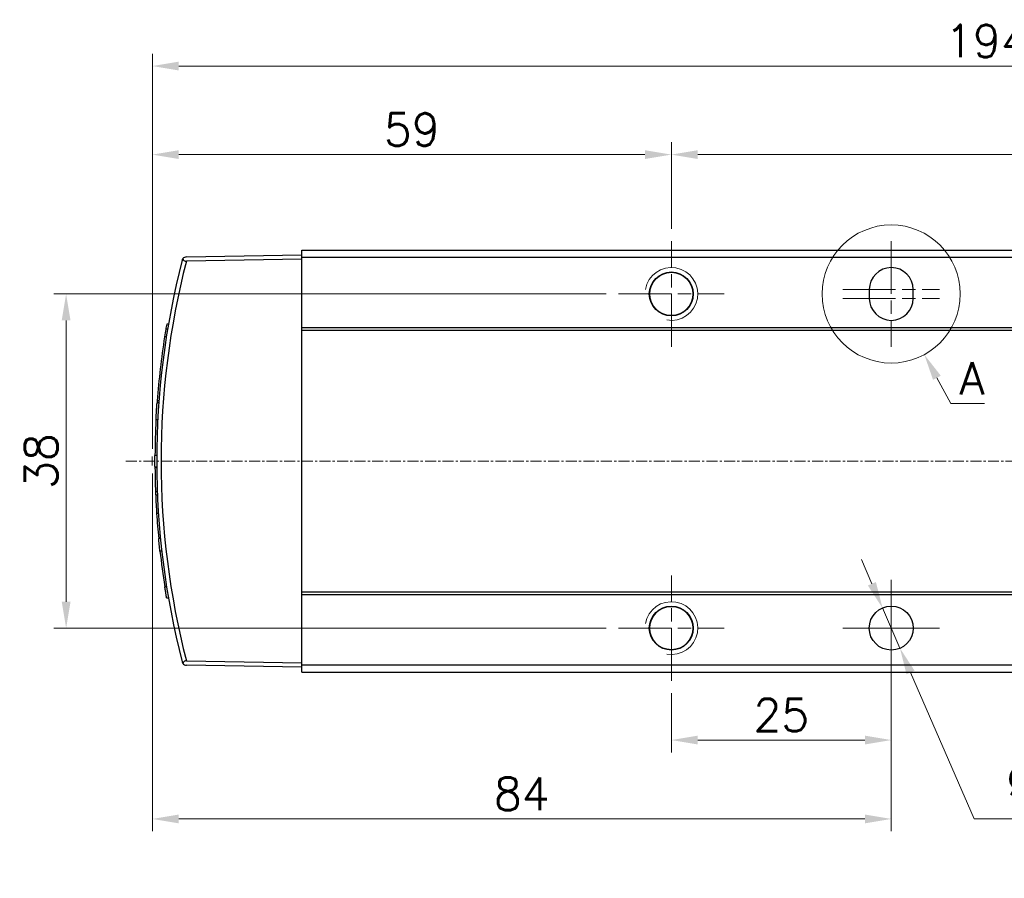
# Model space of a CAD drawing. Header units: inches. Extents: x 0 to 6721, y -3375 to 1330.
# Tile 98 of 196: x 3323 to 3435, y 529 to 626. Entities that reach past the tile are written whole.
import ezdxf

# ---------------------------------------------------------------- set-up
doc = ezdxf.new("R2010")
doc.units = ezdxf.units.IN
doc.header["$MEASUREMENT"] = 0
for name, pattern in [('AM_ISO08W050x2', [9, 6, -0.75, 1.5, -0.75]), ('CENTER', [2, 1.25, -0.25, 0.25, -0.25]), ('SLD-實線', [0])]:
    doc.linetypes.add(name, pattern=pattern)
for name, color, linetype, lineweight in [('AM_0', 7, 'Continuous', 30), ('AM_4', 3, 'Continuous', 15), ('AM_5', 3, 'Continuous', 15), ('AM_7', 4, 'CENTER', 15), ('AM_8', 1, 'Continuous', 15)]:
    doc.layers.add(name, color=color, linetype=linetype, lineweight=lineweight)
doc.styles.add('尺寸標註', font='romans.shx', dxfattribs={"bigfont": 'CHINESET.SHX'})
doc.dimstyles.new('複本(3) CNS2-1$0', dxfattribs={"dimtxt": 3.7, "dimasz": 3, "dimexe": 1.4, "dimexo": 1.4, "dimgap": 1, "dimtad": 1, "dimtoh": 1, "dimdsep": 46, "dimtxsty": '尺寸標註', "dimcen": 0, "dimclrd": 2, "dimclre": 2, "dimclrt": 3, "dimadec": 0, "dimazin": 2, "dimtp": 0.1, "dimtm": 0.1, "dimtfac": 0.71, "dimtmove": 0, "dimatfit": 0, "dimfxl": 0, "dimlwd": 13, "dimlwe": 13, "dimarcsym": 0})
doc.dimstyles.new('複本(3) CNS2-1$3', dxfattribs={"dimtxt": 3.7, "dimasz": 3, "dimexe": 1.4, "dimexo": 1.4, "dimgap": 1, "dimtad": 1, "dimtoh": 1, "dimdsep": 46, "dimtxsty": '尺寸標註', "dimcen": 0, "dimclrd": 2, "dimclre": 2, "dimclrt": 3, "dimadec": 0, "dimazin": 2, "dimtp": 0.1, "dimtm": 0.1, "dimtfac": 0.71, "dimtmove": 0, "dimatfit": 0, "dimfxl": 0, "dimlwd": 13, "dimlwe": 13, "dimarcsym": 0})

# ---------------------------------------------------------------- blocks, each defined once
blk = doc.blocks.new('*U24')
at = {"layer": 'AM_0'}
blk.add_circle((1889.72, 2066.38), 2.46, dxfattribs=at)
at = {"layer": 'AM_4'}
blk.add_arc((1889.72, 2066.38), 3, 260, 170, dxfattribs=at)
at = {"layer": 'AM_7', "linetype": 'AM_ISO08W050x2'}
for p, q in [((1889.72, 2060.38), (1889.72, 2072.38)), ((1883.72, 2066.38), (1895.72, 2066.38))]:
    blk.add_line(p, q, dxfattribs=at)
blk = doc.blocks.new('*U25')
at = {"layer": 'AM_0'}
blk.add_circle((1889.72, 2028.38), 2.46, dxfattribs=at)
at = {"layer": 'AM_4'}
blk.add_arc((1889.72, 2028.38), 3, 260, 170, dxfattribs=at)
at = {"layer": 'AM_7', "linetype": 'AM_ISO08W050x2'}
for p, q in [((1889.72, 2022.38), (1889.72, 2034.38)), ((1883.72, 2028.38), (1895.72, 2028.38))]:
    blk.add_line(p, q, dxfattribs=at)
blk = doc.blocks.new('*D341')
at = {"layer": 'AM_5', "color": 2, "lineweight": 13}
for p, q in [((3337.67, 577.38), (3337.67, 612.23)), ((3396.67, 602.38), (3396.67, 612.23)), ((3393.67, 610.83), (3340.67, 610.83))]:
    blk.add_line(p, q, dxfattribs=at)
at = {"layer": 'AM_5', "color": 2}
for points in [[(3340.67, 611.33), (3340.67, 610.33), (3337.67, 610.83)], [(3393.67, 611.33), (3393.67, 610.33), (3396.67, 610.83)]]:
    blk.add_solid(points, dxfattribs=at)
at = {"layer": 'Defpoints', "color": 0}
for p in [(3337.67, 610.83), (3396.67, 600.98), (3337.67, 575.98)]:
    blk.add_point(p, dxfattribs=at)
at = {"layer": 'AM_5', "color": 3, "insert": (3367.17, 613.68), "char_height": 3.7, "attachment_point": 5, "style": '尺寸標註'}
blk.add_mtext('59', dxfattribs=at)
blk = doc.blocks.new('*D326')
at = {"layer": 'AM_5', "color": 2, "lineweight": 13}
for p, q in [((3396.67, 602.38), (3396.67, 612.23)), ((3481.67, 602.38), (3481.67, 612.23)), ((3478.67, 610.83), (3399.67, 610.83))]:
    blk.add_line(p, q, dxfattribs=at)
at = {"layer": 'AM_5', "color": 2}
for points in [[(3399.67, 611.33), (3399.67, 610.33), (3396.67, 610.83)], [(3478.67, 611.33), (3478.67, 610.33), (3481.67, 610.83)]]:
    blk.add_solid(points, dxfattribs=at)
at = {"layer": 'Defpoints', "color": 0}
for p in [(3396.67, 610.83), (3396.67, 600.98), (3481.67, 600.98)]:
    blk.add_point(p, dxfattribs=at)
at = {"layer": 'AM_5', "color": 3, "insert": (3439.17, 613.68), "char_height": 3.7, "attachment_point": 5, "style": '尺寸標註'}
blk.add_mtext('85', dxfattribs=at)
blk = doc.blocks.new('*D327')
at = {"layer": 'AM_5', "color": 2, "lineweight": 13}
for p, q in [((3389.27, 594.98), (3326.47, 594.98)), ((3327.87, 591.98), (3327.87, 559.98)), ((3389.27, 556.98), (3326.47, 556.98))]:
    blk.add_line(p, q, dxfattribs=at)
at = {"layer": 'AM_5', "color": 2}
for points in [[(3327.37, 591.98), (3328.37, 591.98), (3327.87, 594.98)], [(3327.37, 559.98), (3328.37, 559.98), (3327.87, 556.98)]]:
    blk.add_solid(points, dxfattribs=at)
at = {"layer": 'Defpoints', "color": 0}
for p in [(3390.67, 594.98), (3327.87, 556.98), (3390.67, 556.98)]:
    blk.add_point(p, dxfattribs=at)
at = {"layer": 'AM_5', "color": 3, "insert": (3325.02, 575.98), "char_height": 3.7, "attachment_point": 5, "rotation": 90, "style": '尺寸標註'}
blk.add_mtext('38', dxfattribs=at)
blk = doc.blocks.new('*D342')
at = {"layer": 'AM_5', "color": 2, "lineweight": 13}
for p, q in [((3421.67, 555.58), (3421.67, 542.85)), ((3396.67, 549.58), (3396.67, 542.85)), ((3418.67, 544.25), (3399.67, 544.25))]:
    blk.add_line(p, q, dxfattribs=at)
at = {"layer": 'AM_5', "color": 2}
for points in [[(3399.67, 544.75), (3399.67, 543.75), (3396.67, 544.25)], [(3418.67, 544.75), (3418.67, 543.75), (3421.67, 544.25)]]:
    blk.add_solid(points, dxfattribs=at)
at = {"layer": 'Defpoints', "color": 0}
for p in [(3421.67, 556.98), (3396.67, 550.98), (3396.67, 544.25)]:
    blk.add_point(p, dxfattribs=at)
at = {"layer": 'AM_5', "color": 3, "insert": (3409.17, 547.1), "char_height": 3.7, "attachment_point": 5, "style": '尺寸標註'}
blk.add_mtext('25', dxfattribs=at)
blk = doc.blocks.new('*D328')
at = {"layer": 'AM_5', "color": 2, "lineweight": 13}
for p, q in [((3337.67, 574.58), (3337.67, 533.88)), ((3421.67, 550.08), (3421.67, 533.88)), ((3418.67, 535.28), (3340.67, 535.28))]:
    blk.add_line(p, q, dxfattribs=at)
at = {"layer": 'AM_5', "color": 2}
for points in [[(3340.67, 535.78), (3340.67, 534.78), (3337.67, 535.28)], [(3418.67, 535.78), (3418.67, 534.78), (3421.67, 535.28)]]:
    blk.add_solid(points, dxfattribs=at)
at = {"layer": 'Defpoints', "color": 0}
for p in [(3337.67, 575.98), (3421.67, 551.48), (3337.67, 535.28)]:
    blk.add_point(p, dxfattribs=at)
at = {"layer": 'AM_5', "color": 3, "insert": (3379.67, 538.13), "char_height": 3.7, "attachment_point": 5, "style": '尺寸標註'}
blk.add_mtext('84', dxfattribs=at)
blk = doc.blocks.new('*D306')
at = {"layer": 'AM_5', "color": 2, "lineweight": 13}
for p, q in [((3419.47, 562.02), (3418.28, 564.78)), ((3420.67, 559.27), (3422.66, 554.69)), ((3423.86, 551.94), (3431.11, 535.28)), ((3431.11, 535.28), (3473.51, 535.28))]:
    blk.add_line(p, q, dxfattribs=at)
at = {"layer": 'AM_5', "color": 2}
for points in [[(3419.93, 562.22), (3419.01, 561.83), (3420.67, 559.27)], [(3424.32, 552.14), (3423.4, 551.74), (3422.66, 554.69)]]:
    blk.add_solid(points, dxfattribs=at)
at = {"layer": 'Defpoints', "color": 0}
for p in [(3420.67, 559.27), (3422.66, 554.69)]:
    blk.add_point(p, dxfattribs=at)
at = {"layer": 'AM_5', "color": 3, "insert": (3452.81, 540.22), "char_height": 3.7, "attachment_point": 5, "style": '尺寸標註'}
blk.add_mtext('∅5{\\Famgdt;x}3{}{\\H0.7x;\\C3; H7 {\\H2x;\\W0.5;(}\\S+0.012^  0;{\\H2x;\\W0.5;)}}', dxfattribs=at)
blk = doc.blocks.new('*D316')
at = {"layer": 'AM_5', "color": 2, "lineweight": 13}
for p, q in [((3337.67, 577.88), (3337.67, 622.3)), ((3532.17, 577.38), (3532.17, 622.3)), ((3340.67, 620.9), (3529.17, 620.9))]:
    blk.add_line(p, q, dxfattribs=at)
at = {"layer": 'AM_5', "color": 2}
for points in [[(3340.67, 621.4), (3340.67, 620.4), (3337.67, 620.9)], [(3529.17, 621.4), (3529.17, 620.4), (3532.17, 620.9)]]:
    blk.add_solid(points, dxfattribs=at)
at = {"layer": 'Defpoints', "color": 0}
for p in [(3532.17, 620.9), (3337.67, 576.48), (3532.17, 575.98)]:
    blk.add_point(p, dxfattribs=at)
at = {"layer": 'AM_5', "color": 3, "insert": (3434.92, 623.75), "char_height": 3.7, "attachment_point": 5, "style": '尺寸標註'}
blk.add_mtext('194.5', dxfattribs=at)

msp = doc.modelspace()

# ---------------------------------------------------------------- linework, layer by layer
at = {"color": 7, "linetype": 'SLD-實線', "lineweight": 25}
for p, q in [((3354.666, 599.982), (3524.666, 599.982)), ((3354.666, 599.159), (3354.666, 599.982)), ((3341.54, 599.202), (3354.666, 599.432)), ((3354.666, 598.931), (3341.54, 598.702)), ((3354.666, 591.159), (3354.666, 599.159)), ((3354.666, 599.159), (3524.666, 599.159)), ((3340.899, 598.175), (3340.899, 598.175)), ((3419.166, 595.482), (3419.166, 594.482)), ((3424.166, 594.482), (3424.166, 595.482)), ((3339.406, 590.993), (3339.203, 590.988)), ((3339.503, 591.566), (3339.3, 591.562)), ((3354.666, 591.159), (3524.666, 591.159)), ((3354.666, 590.859), (3354.666, 591.159)), ((3339.263, 590.104), (3339.06, 590.102)), ((3354.666, 590.859), (3524.666, 590.859)), ((3354.666, 561.104), (3354.666, 590.859)), ((3338.371, 584.585), (3338.369, 584.585)), ((3338.405, 582.591), (3338.205, 582.587)), ((3338.423, 582.836), (3338.223, 582.841)), ((3338.286, 580.658), (3338.086, 580.658)), ((3338.168, 576.595), (3337.968, 576.595)), ((3337.966, 575.345), (3338.168, 575.342)), ((3338.17, 575.208), (3337.97, 575.203)), ((3338.233, 572.491), (3338.033, 572.494)), ((3338.249, 572.085), (3338.049, 572.088)), ((3338.362, 570.005), (3338.161, 570.003)), ((3338.592, 567.166), (3338.39, 567.173)), ((3338.74, 565.75), (3338.539, 565.75)), ((3339.29, 561.686), (3339.088, 561.686)), ((3354.666, 561.104), (3524.666, 561.104)), ((3354.666, 560.804), (3354.666, 561.104)), ((3354.666, 560.804), (3524.666, 560.804)), ((3354.666, 552.804), (3354.666, 560.804)), ((3339.295, 560.413), (3339.498, 560.41)), ((3339.503, 560.397), (3339.3, 560.401)), ((3339.735, 559.11), (3339.735, 559.11)), ((3341.54, 553.261), (3354.666, 553.032)), ((3354.666, 552.532), (3341.54, 552.761)), ((3354.666, 552.804), (3524.666, 552.804)), ((3354.666, 551.982), (3354.666, 552.804)), ((3354.666, 551.982), (3524.666, 551.982))]:
    msp.add_line(p, q, dxfattribs=at)
for centre in [(3396.666, 594.982), (3396.666, 556.982), (3421.666, 556.982)]:
    msp.add_circle(centre, 2.5, dxfattribs=at)
for centre, radius, start, end in [((3429.666, 575.982), 91.5, 165.54138, 194.45862), ((3341.548, 598.702), 0.5, 91, 143.46028), ((3429.658, 575.982), 91, 165.54158, 194.45852), ((3421.666, 595.482), 2.5, 0, 180), ((3421.666, 594.482), 2.5, 180, 0), ((3429.666, 575.982), 91.7, 170.58105, 171.14213), ((3429.666, 575.982), 91.7, 170.21734, 170.62239), ((3429.666, 575.982), 91.7, 171.14213, 175.7101), ((3429.666, 575.982), 91.7, 175.7101, 175.86889), ((3429.666, 575.982), 91.7, 177.07676, 179.61662), ((3429.666, 575.982), 91.7, 180.39745, 180.48615), ((3429.666, 575.982), 91.7, 180.48615, 182.17944), ((3429.666, 575.982), 91.7, 182.17944, 182.43374), ((3429.666, 575.982), 91.7, 182.43374, 183.73788), ((3429.666, 575.982), 91.7, 183.73788, 185.51202), ((3429.666, 575.982), 91.7, 186.40643, 188.96885), ((3341.548, 553.261), 0.5, 216.53749, 269)]:
    msp.add_arc(centre, radius, start, end, dxfattribs=at)
for points, knots in [([(3341.064, 598.827), (3341.065, 598.828), (3341.08, 598.89), (3341.114, 598.945), (3341.147, 599)], [0, 0, 0, 0, 0.0166947, 1, 1, 1, 1]), ([(3341.147, 599), (3341.157, 598.959), (3341.177, 598.883), (3341.255, 598.79), (3341.357, 598.729), (3341.456, 598.704), (3341.519, 598.703), (3341.54, 598.702)], [0, 0, 0, 0, 0.27590545, 0.51436695, 0.70761971, 0.90156426, 1, 1, 1, 1]), ([(3338.086, 580.658), (3338.099, 580.916), (3338.127, 581.433), (3338.169, 582.079), (3338.194, 582.436), (3338.203, 582.559), (3338.205, 582.587)], [0, 0, 0, 0, 0.3016724, 0.6048428, 0.9078776, 1, 1, 1, 1]), ([(3337.968, 575.36), (3337.968, 575.357), (3337.969, 575.344), (3337.968, 575.466), (3337.967, 575.724), (3337.966, 576.094), (3337.967, 576.405), (3337.968, 576.573), (3337.968, 576.595)], [0, 0, 0, 0, 0.0821565, 0.30327, 0.5243911, 0.7455363, 0.9666987, 1, 1, 1, 1]), ([(3338.539, 565.75), (3338.511, 566.004), (3338.455, 566.513), (3338.406, 567.007), (3338.391, 567.164), (3338.39, 567.173)], [0, 0, 0, 0, 0.48365413, 0.97007861, 1, 1, 1, 1]), ([(3339.295, 560.428), (3339.296, 560.424), (3339.298, 560.411), (3339.277, 560.533), (3339.234, 560.788), (3339.172, 561.158), (3339.12, 561.477), (3339.092, 561.656), (3339.088, 561.686)], [0, 0, 0, 0, 0.0805175, 0.2967654, 0.51364, 0.7330315, 0.9553985, 1, 1, 1, 1]), ([(3341.064, 553.136), (3341.065, 553.135), (3341.08, 553.073), (3341.114, 553.018), (3341.147, 552.963)], [0, 0, 0, 0, 0.0166963, 1, 1, 1, 1]), ([(3341.54, 553.261), (3341.5, 553.259), (3341.42, 553.255), (3341.315, 553.213), (3341.223, 553.142), (3341.167, 553.055), (3341.153, 552.989), (3341.147, 552.963)], [0, 0, 0, 0, 0.1861334, 0.3725441, 0.5549838, 0.824738, 1, 1, 1, 1])]:
    msp.add_open_spline(points, degree=3, knots=knots, dxfattribs=at)
at = {"layer": 'AM_5', "color": 2, "lineweight": 13}
for p, q in [((3426.86, 585.452), (3428.448, 582.539)), ((3428.448, 582.539), (3432.267, 582.539))]:
    msp.add_line(p, q, dxfattribs=at)
at = {"layer": 'AM_5', "color": 2}
msp.add_solid([(3427.299, 585.691), (3426.421, 585.213), (3425.424, 588.086)], dxfattribs=at)
at = {"layer": 'AM_7', "linetype": 'AM_ISO08W050x2'}
for p, q in [((3421.666, 600.982), (3421.666, 588.982)), ((3416.166, 595.482), (3427.166, 595.482)), ((3416.166, 594.482), (3427.166, 594.482)), ((3421.666, 556.982), (3421.666, 562.482)), ((3421.666, 556.982), (3416.166, 556.982)), ((3421.666, 556.982), (3427.166, 556.982)), ((3421.666, 556.982), (3421.666, 551.482))]:
    msp.add_line(p, q, dxfattribs=at)
at = {"layer": 'AM_7'}
msp.add_line((3334.666, 575.982), (3601.386, 575.982), dxfattribs=at)
at = {"layer": 'AM_8'}
msp.add_line((3337.666, 576.482), (3337.666, 575.482), dxfattribs=at)
msp.add_circle((3421.666, 594.982), 7.853, dxfattribs=at)

# ---------------------------------------------------------------- block references
at = {"layer": 'AM_0'}
for name in ['*U24', '*U25']:
    msp.add_blockref(name, (1506.95, -1471.396), dxfattribs=at)

# ---------------------------------------------------------------- texts
at = {"layer": 'AM_5', "color": 3, "insert": (3430.857, 585.389), "char_height": 3.7, "attachment_point": 5, "style": '尺寸標註'}
msp.add_mtext('A', dxfattribs=at)

# ---------------------------------------------------------------- dimensions: what is measured, and where the dimension line sits
at = {"layer": 'AM_5'}
for base, p1, p2, override, picture, middle in [((3532.166, 620.898), (3337.666, 576.482), (3532.166, 575.982), {"dimdec": 1, "dimtix": 1}, '*D316', (3434.916, 623.748)), ((3337.666, 610.827), (3396.666, 600.982), (3337.666, 575.982), {"dimdec": 1, "dimtix": 1}, '*D341', (3367.166, 613.677)), ((3396.666, 610.827), (3481.666, 600.982), (3396.666, 600.982), {"dimdec": 1, "dimtix": 1}, '*D326', (3439.166, 613.677)), ((3337.666, 535.277), (3421.666, 551.482), (3337.666, 575.982), {"dimdec": 1, "dimtix": 1}, '*D328', (3379.666, 538.127)), ((3396.666, 544.253), (3421.666, 556.982), (3396.666, 550.982), {"dimdec": 1}, '*D342', (3409.166, 547.103))]:
    dim = msp.add_linear_dim(base=base, p1=p1, p2=p2, dimstyle='複本(3) CNS2-1$0', override=override, dxfattribs=at)
    dim.commit()
    dim.dimension.update_dxf_attribs({"geometry": picture, "text_midpoint": middle})
dim = msp.add_linear_dim(base=(3327.868, 556.982), p1=(3390.666, 594.982), p2=(3390.666, 556.982), angle=90, dimstyle='複本(3) CNS2-1$0', override={"dimdec": 1}, dxfattribs=at)
dim.commit()
dim.dimension.update_dxf_attribs({"geometry": '*D327', "text_midpoint": (3325.018, 575.982)})
dim = msp.add_diameter_dim_2p(p1=(3420.669, 559.274), p2=(3422.664, 554.689), text='<>{\\Famgdt;x}3{}{\\H0.7x;\\C3; H7 {\\H2x;\\W0.5;(}\\S+0.012^  0;{\\H2x;\\W0.5;)}}', dimstyle='複本(3) CNS2-1$3', override={"dimdec": 1, "dimtdec": 3}, dxfattribs=at)
dim.commit()
dim.dimension.update_dxf_attribs({"geometry": '*D306', "text_midpoint": (3452.812, 535.277), "dimtype": 163})

doc.saveas('drawing.dxf')
